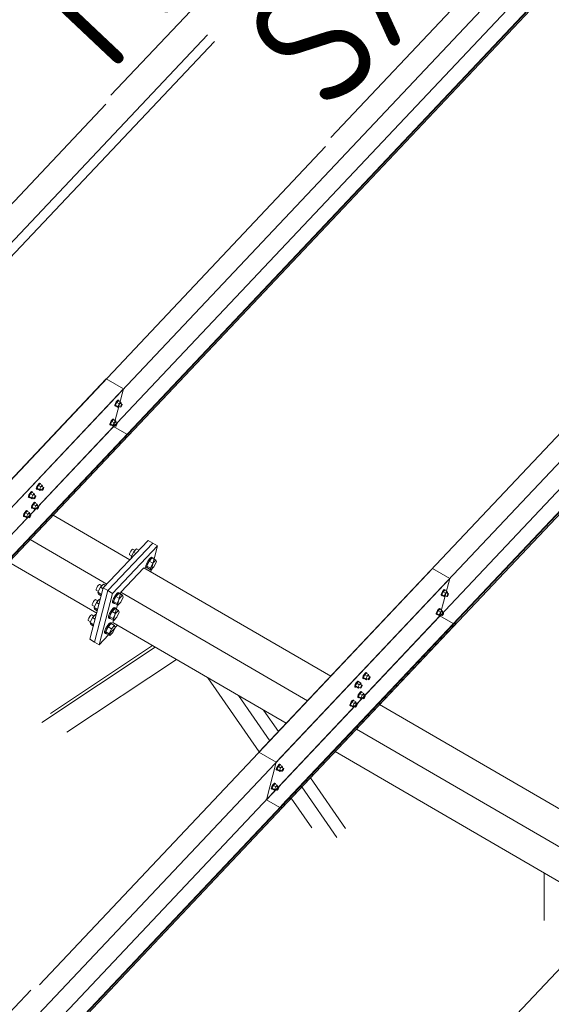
# Model space of a CAD drawing. Header units: millimetres. Extents: x -681 to 506, y -45 to 794.
# Tile 155 of 256: x -126 to -105, y 526 to 565. Entities that reach past the tile are written whole.
import ezdxf

# ---------------------------------------------------------------- set-up
doc = ezdxf.new("R2010")
doc.units = ezdxf.units.MM
doc.header["$LTSCALE"] = 0.6
doc.linetypes.add('XKITLINE00', pattern=[0])
for name, color, linetype, lineweight in [('Bolt', 7, 'Continuous', 0), ('Part', 2, 'Continuous', 0), ('PartMark', 3, 'Continuous', 0)]:
    doc.layers.add(name, color=color, linetype=linetype, lineweight=lineweight)
doc.styles.add('ISOCPEUR', font='ISOCPEUR.TTF')

msp = doc.modelspace()

# ---------------------------------------------------------------- linework, layer by layer
at = {"layer": 'Bolt', "color": 3, "linetype": 'XKITLINE00', "lineweight": 0}
for p, q in [((-122.255, 549.524), (-122.289, 549.464)), ((-122.23, 549.507), (-122.281, 549.402)), ((-122.266, 549.451), (-122.232, 549.511)), ((-122.217, 549.573), (-122.255, 549.524)), ((-122.232, 549.511), (-122.194, 549.56)), ((-122.167, 549.574), (-122.23, 549.507)), ((-122.138, 549.453), (-122.23, 549.507)), ((-122.186, 549.598), (-122.217, 549.573)), ((-122.194, 549.56), (-122.162, 549.584)), ((-122.169, 549.591), (-122.186, 549.598)), ((-122.169, 549.591), (-122.146, 549.578)), ((-122.167, 549.574), (-122.074, 549.52)), ((-122.162, 549.584), (-122.146, 549.578)), ((-122.146, 549.578), (-122.147, 549.562)), ((-122.074, 549.52), (-122.138, 549.453)), ((-122.061, 549.482), (-122.074, 549.52)), ((-122.313, 549.374), (-122.31, 549.409)), ((-122.313, 549.374), (-122.289, 549.36)), ((-122.289, 549.464), (-122.31, 549.409)), ((-122.289, 549.36), (-122.287, 549.396)), ((-122.273, 549.354), (-122.289, 549.36)), ((-122.287, 549.396), (-122.266, 549.451)), ((-122.188, 549.348), (-122.281, 549.402)), ((-122.281, 549.402), (-122.268, 549.364)), ((-122.263, 549.361), (-122.273, 549.354)), ((-122.268, 549.364), (-122.175, 549.31)), ((-122.188, 549.348), (-122.138, 549.453)), ((-122.188, 549.348), (-122.175, 549.31)), ((-122.175, 549.31), (-122.139, 549.348)), ((-122.161, 549.361), (-122.086, 549.317)), ((-122.089, 549.469), (-122.014, 549.426)), ((-122.086, 549.317), (-122.085, 549.335)), ((-122.078, 549.314), (-122.086, 549.317)), ((-122.085, 549.335), (-122.074, 549.363)), ((-122.062, 549.327), (-122.078, 549.314)), ((-122.074, 549.363), (-122.057, 549.393)), ((-122.072, 549.46), (-122.061, 549.482)), ((-122.043, 549.351), (-122.062, 549.327)), ((-122.057, 549.393), (-122.038, 549.417)), ((-122.026, 549.381), (-122.043, 549.351)), ((-122.038, 549.417), (-122.023, 549.429)), ((-122.016, 549.409), (-122.026, 549.381)), ((-122.023, 549.429), (-122.014, 549.426)), ((-122.014, 549.426), (-122.016, 549.409)), ((-122.452, 548.769), (-122.486, 548.709)), ((-122.428, 548.752), (-122.478, 548.646)), ((-122.463, 548.695), (-122.429, 548.755)), ((-122.415, 548.818), (-122.452, 548.769)), ((-122.429, 548.755), (-122.391, 548.804)), ((-122.365, 548.819), (-122.428, 548.752)), ((-122.335, 548.698), (-122.428, 548.752)), ((-122.383, 548.842), (-122.415, 548.818)), ((-122.391, 548.804), (-122.36, 548.829)), ((-122.367, 548.836), (-122.383, 548.842)), ((-122.367, 548.836), (-122.343, 548.822)), ((-122.365, 548.819), (-122.272, 548.765)), ((-122.36, 548.829), (-122.343, 548.822)), ((-122.343, 548.822), (-122.344, 548.807)), ((-122.272, 548.765), (-122.335, 548.698)), ((-122.259, 548.726), (-122.272, 548.765)), ((-122.27, 548.704), (-122.259, 548.726)), ((-122.51, 548.618), (-122.507, 548.654)), ((-122.51, 548.618), (-122.487, 548.605)), ((-122.486, 548.709), (-122.507, 548.654)), ((-122.487, 548.605), (-122.484, 548.64)), ((-122.47, 548.598), (-122.487, 548.605)), ((-122.484, 548.64), (-122.463, 548.695)), ((-122.385, 548.593), (-122.478, 548.646)), ((-122.478, 548.646), (-122.465, 548.608)), ((-122.461, 548.606), (-122.47, 548.598)), ((-122.465, 548.608), (-122.373, 548.554)), ((-122.385, 548.593), (-122.335, 548.698)), ((-122.385, 548.593), (-122.373, 548.554)), ((-122.373, 548.554), (-122.336, 548.593)), ((-122.358, 548.605), (-122.284, 548.562)), ((-122.286, 548.714), (-122.212, 548.671)), ((-122.284, 548.562), (-122.282, 548.58)), ((-122.275, 548.559), (-122.284, 548.562)), ((-122.282, 548.58), (-122.272, 548.607)), ((-122.26, 548.571), (-122.275, 548.559)), ((-122.272, 548.607), (-122.255, 548.637)), ((-122.241, 548.595), (-122.26, 548.571)), ((-122.255, 548.637), (-122.236, 548.662)), ((-122.224, 548.625), (-122.241, 548.595)), ((-122.236, 548.662), (-122.22, 548.674)), ((-122.213, 548.653), (-122.224, 548.625)), ((-122.22, 548.674), (-122.212, 548.671)), ((-122.212, 548.671), (-122.213, 548.653)), ((-125.44, 546.061), (-125.437, 546.097)), ((-125.44, 546.061), (-125.416, 546.048)), ((-125.416, 546.152), (-125.437, 546.097)), ((-125.382, 546.212), (-125.416, 546.152)), ((-125.416, 546.048), (-125.414, 546.083)), ((-125.4, 546.041), (-125.416, 546.048)), ((-125.414, 546.083), (-125.393, 546.138)), ((-125.357, 546.195), (-125.408, 546.09)), ((-125.315, 546.036), (-125.408, 546.09)), ((-125.408, 546.09), (-125.395, 546.051)), ((-125.39, 546.049), (-125.4, 546.041)), ((-125.395, 546.051), (-125.302, 545.997)), ((-125.393, 546.138), (-125.359, 546.198)), ((-125.344, 546.261), (-125.382, 546.212)), ((-125.359, 546.198), (-125.321, 546.247)), ((-125.294, 546.262), (-125.357, 546.195)), ((-125.265, 546.141), (-125.357, 546.195)), ((-125.313, 546.285), (-125.344, 546.261)), ((-125.321, 546.247), (-125.29, 546.272)), ((-125.315, 546.036), (-125.265, 546.141)), ((-125.315, 546.036), (-125.302, 545.997)), ((-125.296, 546.279), (-125.313, 546.285)), ((-125.302, 545.997), (-125.266, 546.036)), ((-125.296, 546.279), (-125.273, 546.265)), ((-125.294, 546.262), (-125.201, 546.208)), ((-125.29, 546.272), (-125.273, 546.265)), ((-125.288, 546.048), (-125.213, 546.005)), ((-125.273, 546.265), (-125.274, 546.25)), ((-125.201, 546.208), (-125.265, 546.141)), ((-125.216, 546.157), (-125.141, 546.114)), ((-125.213, 546.005), (-125.212, 546.023)), ((-125.205, 546.002), (-125.213, 546.005)), ((-125.212, 546.023), (-125.201, 546.05)), ((-125.189, 546.014), (-125.205, 546.002)), ((-125.188, 546.17), (-125.201, 546.208)), ((-125.201, 546.05), (-125.184, 546.08)), ((-125.199, 546.147), (-125.188, 546.17)), ((-125.17, 546.039), (-125.189, 546.014)), ((-125.184, 546.08), (-125.166, 546.105)), ((-125.153, 546.069), (-125.17, 546.039)), ((-125.166, 546.105), (-125.15, 546.117)), ((-125.143, 546.096), (-125.153, 546.069)), ((-125.15, 546.117), (-125.141, 546.114)), ((-125.141, 546.114), (-125.143, 546.096)), ((-125.757, 545.725), (-125.754, 545.761)), ((-125.757, 545.725), (-125.733, 545.712)), ((-125.733, 545.816), (-125.754, 545.761)), ((-125.699, 545.876), (-125.733, 545.816)), ((-125.733, 545.712), (-125.731, 545.747)), ((-125.717, 545.706), (-125.733, 545.712)), ((-125.731, 545.747), (-125.71, 545.803)), ((-125.674, 545.859), (-125.725, 545.754)), ((-125.632, 545.7), (-125.725, 545.754)), ((-125.725, 545.754), (-125.712, 545.715)), ((-125.707, 545.713), (-125.717, 545.706)), ((-125.712, 545.715), (-125.619, 545.662)), ((-125.71, 545.803), (-125.676, 545.863)), ((-125.661, 545.925), (-125.699, 545.876)), ((-125.676, 545.863), (-125.638, 545.911)), ((-125.611, 545.926), (-125.674, 545.859)), ((-125.582, 545.805), (-125.674, 545.859)), ((-125.63, 545.949), (-125.661, 545.925)), ((-125.638, 545.911), (-125.607, 545.936)), ((-125.632, 545.7), (-125.582, 545.805)), ((-125.632, 545.7), (-125.619, 545.662)), ((-125.613, 545.943), (-125.63, 545.949)), ((-125.619, 545.662), (-125.583, 545.7)), ((-125.613, 545.943), (-125.59, 545.929)), ((-125.611, 545.926), (-125.518, 545.872)), ((-125.607, 545.936), (-125.59, 545.929)), ((-125.605, 545.712), (-125.53, 545.669)), ((-125.59, 545.929), (-125.591, 545.914)), ((-125.518, 545.872), (-125.582, 545.805)), ((-125.533, 545.821), (-125.459, 545.778)), ((-125.53, 545.669), (-125.529, 545.687)), ((-125.522, 545.666), (-125.53, 545.669)), ((-125.529, 545.687), (-125.518, 545.715)), ((-125.506, 545.678), (-125.522, 545.666)), ((-125.505, 545.834), (-125.518, 545.872)), ((-125.518, 545.715), (-125.501, 545.745)), ((-125.516, 545.811), (-125.505, 545.834)), ((-125.487, 545.703), (-125.506, 545.678)), ((-125.501, 545.745), (-125.483, 545.769)), ((-125.47, 545.733), (-125.487, 545.703)), ((-125.483, 545.769), (-125.467, 545.781)), ((-125.46, 545.76), (-125.47, 545.733)), ((-125.467, 545.781), (-125.459, 545.778)), ((-125.459, 545.778), (-125.46, 545.76)), ((-125.827, 545.194), (-125.859, 545.169)), ((-125.811, 545.187), (-125.827, 545.194)), ((-125.637, 545.306), (-125.635, 545.341)), ((-125.637, 545.306), (-125.614, 545.292)), ((-125.613, 545.396), (-125.635, 545.341)), ((-125.614, 545.292), (-125.611, 545.328)), ((-125.597, 545.286), (-125.614, 545.292)), ((-125.579, 545.456), (-125.613, 545.396)), ((-125.611, 545.328), (-125.59, 545.383)), ((-125.555, 545.439), (-125.605, 545.334)), ((-125.512, 545.28), (-125.605, 545.334)), ((-125.605, 545.334), (-125.592, 545.296)), ((-125.588, 545.293), (-125.597, 545.286)), ((-125.592, 545.296), (-125.5, 545.242)), ((-125.59, 545.383), (-125.556, 545.443)), ((-125.542, 545.505), (-125.579, 545.456)), ((-125.556, 545.443), (-125.518, 545.492)), ((-125.492, 545.506), (-125.555, 545.439)), ((-125.462, 545.385), (-125.555, 545.439)), ((-125.51, 545.53), (-125.542, 545.505)), ((-125.518, 545.492), (-125.487, 545.516)), ((-125.512, 545.28), (-125.462, 545.385)), ((-125.512, 545.28), (-125.5, 545.242)), ((-125.494, 545.523), (-125.51, 545.53)), ((-125.5, 545.242), (-125.463, 545.28)), ((-125.494, 545.523), (-125.47, 545.51)), ((-125.492, 545.506), (-125.399, 545.452)), ((-125.487, 545.516), (-125.47, 545.51)), ((-125.485, 545.293), (-125.411, 545.25)), ((-125.47, 545.51), (-125.471, 545.495)), ((-125.399, 545.452), (-125.462, 545.385)), ((-125.413, 545.401), (-125.339, 545.358)), ((-125.411, 545.25), (-125.409, 545.267)), ((-125.402, 545.246), (-125.411, 545.25)), ((-125.409, 545.267), (-125.399, 545.295)), ((-125.387, 545.259), (-125.402, 545.246)), ((-125.386, 545.414), (-125.399, 545.452)), ((-125.399, 545.295), (-125.382, 545.325)), ((-125.397, 545.392), (-125.386, 545.414)), ((-125.368, 545.283), (-125.387, 545.259)), ((-125.382, 545.325), (-125.363, 545.349)), ((-125.351, 545.313), (-125.368, 545.283)), ((-125.363, 545.349), (-125.347, 545.361)), ((-125.34, 545.341), (-125.351, 545.313)), ((-125.347, 545.361), (-125.339, 545.358)), ((-125.339, 545.358), (-125.34, 545.341)), ((-125.954, 544.97), (-125.952, 545.005)), ((-125.954, 544.97), (-125.931, 544.956)), ((-125.93, 545.061), (-125.952, 545.005)), ((-125.931, 544.956), (-125.928, 544.992)), ((-125.914, 544.95), (-125.931, 544.956)), ((-125.896, 545.121), (-125.93, 545.061)), ((-125.928, 544.992), (-125.907, 545.047)), ((-125.872, 545.103), (-125.922, 544.998)), ((-125.829, 544.944), (-125.922, 544.998)), ((-125.922, 544.998), (-125.91, 544.96)), ((-125.905, 544.957), (-125.914, 544.95)), ((-125.91, 544.96), (-125.817, 544.906)), ((-125.907, 545.047), (-125.873, 545.107)), ((-125.859, 545.169), (-125.896, 545.121)), ((-125.873, 545.107), (-125.835, 545.156)), ((-125.809, 545.17), (-125.872, 545.103)), ((-125.779, 545.05), (-125.872, 545.103)), ((-125.835, 545.156), (-125.804, 545.18)), ((-125.829, 544.944), (-125.779, 545.05)), ((-125.829, 544.944), (-125.817, 544.906)), ((-125.817, 544.906), (-125.78, 544.944)), ((-125.811, 545.187), (-125.787, 545.174)), ((-125.809, 545.17), (-125.716, 545.117)), ((-125.804, 545.18), (-125.787, 545.174)), ((-125.802, 544.957), (-125.728, 544.914)), ((-125.787, 545.174), (-125.788, 545.159)), ((-125.716, 545.117), (-125.779, 545.05)), ((-125.73, 545.066), (-125.656, 545.022)), ((-125.728, 544.914), (-125.726, 544.931)), ((-125.719, 544.911), (-125.728, 544.914)), ((-125.726, 544.931), (-125.716, 544.959)), ((-125.704, 544.923), (-125.719, 544.911)), ((-125.703, 545.078), (-125.716, 545.117)), ((-125.716, 544.959), (-125.699, 544.989)), ((-125.714, 545.056), (-125.703, 545.078)), ((-125.685, 544.947), (-125.704, 544.923)), ((-125.699, 544.989), (-125.68, 545.013)), ((-125.668, 544.977), (-125.685, 544.947)), ((-125.68, 545.013), (-125.664, 545.026)), ((-125.657, 545.005), (-125.668, 544.977)), ((-125.664, 545.026), (-125.656, 545.022)), ((-125.656, 545.022), (-125.657, 545.005)), ((-121.632, 543.628), (-121.67, 543.579)), ((-121.601, 543.652), (-121.632, 543.628)), ((-121.584, 543.646), (-121.601, 543.652)), ((-121.584, 543.646), (-121.503, 543.599)), ((-121.44, 543.666), (-121.56, 543.54)), ((-121.44, 543.666), (-121.349, 543.614)), ((-121.725, 543.464), (-121.728, 543.428)), ((-121.728, 543.428), (-121.638, 543.376)), ((-121.704, 543.519), (-121.725, 543.464)), ((-121.67, 543.579), (-121.704, 543.519)), ((-121.655, 543.34), (-121.56, 543.54)), ((-121.643, 543.303), (-121.655, 543.34)), ((-121.655, 543.34), (-121.625, 543.322)), ((-121.56, 543.54), (-121.469, 543.487)), ((-120.906, 543.293), (-120.976, 543.204)), ((-120.938, 543.182), (-120.869, 543.272)), ((-120.817, 543.305), (-120.937, 543.178)), ((-120.849, 543.338), (-120.906, 543.293)), ((-120.869, 543.272), (-120.812, 543.317)), ((-120.818, 543.327), (-120.849, 543.338)), ((-120.818, 543.327), (-120.781, 543.305)), ((-120.817, 543.305), (-120.678, 543.224)), ((-120.812, 543.317), (-120.781, 543.305)), ((-120.781, 543.305), (-120.783, 543.285)), ((-121.077, 542.993), (-121.081, 542.928)), ((-121.081, 542.928), (-121.044, 542.906)), ((-121.038, 543.094), (-121.077, 542.993)), ((-121.044, 542.906), (-121.04, 542.971)), ((-121.014, 542.895), (-121.044, 542.906)), ((-121.04, 542.971), (-121.001, 543.072)), ((-120.976, 543.204), (-121.038, 543.094)), ((-120.937, 543.178), (-121.033, 542.979)), ((-121.033, 542.979), (-121.008, 542.906)), ((-121.033, 542.979), (-120.893, 542.898)), ((-121.003, 542.903), (-121.014, 542.895)), ((-121.008, 542.906), (-120.869, 542.825)), ((-121.001, 543.072), (-120.938, 543.182)), ((-120.937, 543.178), (-120.798, 543.097)), ((-120.893, 542.898), (-120.798, 543.097)), ((-120.869, 542.825), (-120.893, 542.898)), ((-120.749, 542.952), (-120.869, 542.825)), ((-120.798, 543.097), (-120.678, 543.224)), ((-120.654, 543.152), (-120.749, 542.952)), ((-120.678, 543.224), (-120.654, 543.152)), ((-123.051, 542.06), (-123.054, 542.024)), ((-123.03, 542.115), (-123.051, 542.06)), ((-122.996, 542.175), (-123.03, 542.115)), ((-122.958, 542.223), (-122.996, 542.175)), ((-122.885, 542.135), (-122.981, 541.936)), ((-122.927, 542.248), (-122.958, 542.223)), ((-122.91, 542.242), (-122.927, 542.248)), ((-122.91, 542.242), (-122.829, 542.195)), ((-122.765, 542.262), (-122.885, 542.135)), ((-122.885, 542.135), (-122.779, 542.073)), ((-122.765, 542.262), (-122.675, 542.21)), ((-123.054, 542.024), (-122.964, 541.972)), ((-122.923, 541.658), (-123.043, 541.531)), ((-122.981, 541.936), (-122.956, 541.863)), ((-122.981, 541.936), (-122.837, 541.852)), ((-122.956, 541.863), (-122.85, 541.801)), ((-122.923, 541.658), (-122.892, 541.639)), ((-122.364, 541.69), (-122.402, 541.589)), ((-122.365, 541.567), (-122.327, 541.668)), ((-122.301, 541.8), (-122.364, 541.69)), ((-122.263, 541.774), (-122.358, 541.574)), ((-122.327, 541.668), (-122.264, 541.778)), ((-122.232, 541.889), (-122.301, 541.8)), ((-122.264, 541.778), (-122.195, 541.868)), ((-122.143, 541.901), (-122.263, 541.774)), ((-122.263, 541.774), (-122.123, 541.693)), ((-122.175, 541.934), (-122.232, 541.889)), ((-122.219, 541.493), (-122.123, 541.693)), ((-122.195, 541.868), (-122.137, 541.912)), ((-122.144, 541.922), (-122.175, 541.934)), ((-122.144, 541.922), (-122.107, 541.901)), ((-122.143, 541.901), (-122.004, 541.82)), ((-122.137, 541.912), (-122.107, 541.901)), ((-122.123, 541.693), (-122.004, 541.82)), ((-122.107, 541.901), (-122.108, 541.881)), ((-121.979, 541.747), (-122.075, 541.548)), ((-122.004, 541.82), (-121.979, 541.747)), ((-109.304, 541.822), (-109.302, 541.858)), ((-109.304, 541.822), (-109.281, 541.809)), ((-109.281, 541.913), (-109.302, 541.858)), ((-109.247, 541.973), (-109.281, 541.913)), ((-109.281, 541.809), (-109.279, 541.844)), ((-109.265, 541.802), (-109.281, 541.809)), ((-109.279, 541.844), (-109.258, 541.9)), ((-109.222, 541.956), (-109.273, 541.851)), ((-109.18, 541.797), (-109.273, 541.851)), ((-109.273, 541.851), (-109.26, 541.812)), ((-109.255, 541.81), (-109.265, 541.802)), ((-109.26, 541.812), (-109.167, 541.758)), ((-109.258, 541.9), (-109.224, 541.96)), ((-109.209, 542.022), (-109.247, 541.973)), ((-109.224, 541.96), (-109.186, 542.008)), ((-109.159, 542.023), (-109.222, 541.956)), ((-109.129, 541.902), (-109.222, 541.956)), ((-109.178, 542.046), (-109.209, 542.022)), ((-109.186, 542.008), (-109.154, 542.033)), ((-109.18, 541.797), (-109.129, 541.902)), ((-109.18, 541.797), (-109.167, 541.758)), ((-109.161, 542.04), (-109.178, 542.046)), ((-109.167, 541.758), (-109.131, 541.797)), ((-109.161, 542.04), (-109.138, 542.026)), ((-109.159, 542.023), (-109.066, 541.969)), ((-109.154, 542.033), (-109.138, 542.026)), ((-109.152, 541.809), (-109.078, 541.766)), ((-109.138, 542.026), (-109.139, 542.011)), ((-109.066, 541.969), (-109.129, 541.902)), ((-109.081, 541.918), (-109.006, 541.875)), ((-109.078, 541.766), (-109.077, 541.784)), ((-109.07, 541.763), (-109.078, 541.766)), ((-109.077, 541.784), (-109.066, 541.812)), ((-109.054, 541.775), (-109.07, 541.763)), ((-109.053, 541.931), (-109.066, 541.969)), ((-109.066, 541.812), (-109.049, 541.842)), ((-109.064, 541.908), (-109.053, 541.931)), ((-109.035, 541.8), (-109.054, 541.775)), ((-109.049, 541.842), (-109.03, 541.866)), ((-109.018, 541.83), (-109.035, 541.8)), ((-109.03, 541.866), (-109.015, 541.878)), ((-109.008, 541.857), (-109.018, 541.83)), ((-109.015, 541.878), (-109.006, 541.875)), ((-109.006, 541.875), (-109.008, 541.857)), ((-123.209, 541.455), (-123.212, 541.42)), ((-123.212, 541.42), (-123.122, 541.367)), ((-123.188, 541.51), (-123.209, 541.455)), ((-123.154, 541.57), (-123.188, 541.51)), ((-123.116, 541.619), (-123.154, 541.57)), ((-123.043, 541.531), (-123.139, 541.331)), ((-123.139, 541.331), (-123.114, 541.259)), ((-123.139, 541.331), (-122.995, 541.248)), ((-123.085, 541.644), (-123.116, 541.619)), ((-123.068, 541.637), (-123.085, 541.644)), ((-123.068, 541.637), (-122.987, 541.59)), ((-123.043, 541.531), (-122.937, 541.469)), ((-122.39, 541.285), (-122.459, 541.195)), ((-122.422, 541.174), (-122.353, 541.263)), ((-122.301, 541.296), (-122.421, 541.169)), ((-122.402, 541.589), (-122.407, 541.523)), ((-122.407, 541.523), (-122.37, 541.502)), ((-122.333, 541.33), (-122.39, 541.285)), ((-122.37, 541.502), (-122.365, 541.567)), ((-122.339, 541.49), (-122.37, 541.502)), ((-122.358, 541.574), (-122.334, 541.502)), ((-122.358, 541.574), (-122.219, 541.493)), ((-122.353, 541.263), (-122.295, 541.308)), ((-122.329, 541.499), (-122.339, 541.49)), ((-122.334, 541.502), (-122.195, 541.421)), ((-122.302, 541.318), (-122.333, 541.33)), ((-122.302, 541.318), (-122.265, 541.296)), ((-122.301, 541.296), (-122.162, 541.215)), ((-122.295, 541.308), (-122.265, 541.296)), ((-122.265, 541.296), (-122.266, 541.276)), ((-122.195, 541.421), (-122.219, 541.493)), ((-122.075, 541.548), (-122.195, 541.421)), ((-109.407, 541.266), (-109.444, 541.217)), ((-109.357, 541.267), (-109.42, 541.2)), ((-109.375, 541.291), (-109.407, 541.266)), ((-109.383, 541.253), (-109.352, 541.277)), ((-109.358, 541.284), (-109.375, 541.291)), ((-109.358, 541.284), (-109.335, 541.271)), ((-109.357, 541.267), (-109.264, 541.213)), ((-109.352, 541.277), (-109.335, 541.271)), ((-109.335, 541.271), (-109.336, 541.256)), ((-123.346, 540.906), (-123.367, 540.851)), ((-123.312, 540.966), (-123.346, 540.906)), ((-123.274, 541.015), (-123.312, 540.966)), ((-123.201, 540.926), (-123.297, 540.727)), ((-123.243, 541.039), (-123.274, 541.015)), ((-123.226, 541.033), (-123.243, 541.039)), ((-123.226, 541.033), (-123.145, 540.986)), ((-123.081, 541.053), (-123.201, 540.926)), ((-123.201, 540.926), (-123.095, 540.865)), ((-123.114, 541.259), (-123.008, 541.197)), ((-123.081, 541.053), (-123.05, 541.035)), ((-122.56, 540.984), (-122.565, 540.919)), ((-122.565, 540.919), (-122.528, 540.897)), ((-122.522, 541.085), (-122.56, 540.984)), ((-122.528, 540.897), (-122.523, 540.963)), ((-122.497, 540.886), (-122.528, 540.897)), ((-122.523, 540.963), (-122.485, 541.064)), ((-122.459, 541.195), (-122.522, 541.085)), ((-122.421, 541.169), (-122.516, 540.97)), ((-122.516, 540.97), (-122.492, 540.897)), ((-122.516, 540.97), (-122.377, 540.889)), ((-122.487, 540.894), (-122.497, 540.886)), ((-122.492, 540.897), (-122.353, 540.817)), ((-122.485, 541.064), (-122.422, 541.174)), ((-122.421, 541.169), (-122.281, 541.089)), ((-122.377, 540.889), (-122.281, 541.089)), ((-122.353, 540.817), (-122.377, 540.889)), ((-122.233, 540.943), (-122.353, 540.817)), ((-122.281, 541.089), (-122.162, 541.215)), ((-122.137, 541.143), (-122.233, 540.943)), ((-122.162, 541.215), (-122.137, 541.143)), ((-109.502, 541.067), (-109.499, 541.102)), ((-109.502, 541.067), (-109.479, 541.053)), ((-109.478, 541.157), (-109.499, 541.102)), ((-109.479, 541.053), (-109.476, 541.089)), ((-109.462, 541.047), (-109.479, 541.053)), ((-109.444, 541.217), (-109.478, 541.157)), ((-109.476, 541.089), (-109.455, 541.144)), ((-109.42, 541.2), (-109.47, 541.095)), ((-109.377, 541.041), (-109.47, 541.095)), ((-109.47, 541.095), (-109.457, 541.057)), ((-109.453, 541.054), (-109.462, 541.047)), ((-109.457, 541.057), (-109.364, 541.003)), ((-109.455, 541.144), (-109.421, 541.204)), ((-109.421, 541.204), (-109.383, 541.253)), ((-109.327, 541.146), (-109.42, 541.2)), ((-109.377, 541.041), (-109.327, 541.146)), ((-109.377, 541.041), (-109.364, 541.003)), ((-109.364, 541.003), (-109.328, 541.041)), ((-109.35, 541.054), (-109.276, 541.011)), ((-109.264, 541.213), (-109.327, 541.146)), ((-109.278, 541.163), (-109.204, 541.119)), ((-109.276, 541.011), (-109.274, 541.028)), ((-109.267, 541.007), (-109.276, 541.011)), ((-109.274, 541.028), (-109.264, 541.056)), ((-109.252, 541.02), (-109.267, 541.007)), ((-109.251, 541.175), (-109.264, 541.213)), ((-109.264, 541.056), (-109.247, 541.086)), ((-109.262, 541.153), (-109.251, 541.175)), ((-109.233, 541.044), (-109.252, 541.02)), ((-109.247, 541.086), (-109.228, 541.11)), ((-109.216, 541.074), (-109.233, 541.044)), ((-109.228, 541.11), (-109.212, 541.123)), ((-109.205, 541.102), (-109.216, 541.074)), ((-109.212, 541.123), (-109.204, 541.119)), ((-109.204, 541.119), (-109.205, 541.102)), ((-123.367, 540.851), (-123.37, 540.815)), ((-123.37, 540.815), (-123.279, 540.763)), ((-123.297, 540.727), (-123.272, 540.654)), ((-123.297, 540.727), (-123.153, 540.643)), ((-123.272, 540.654), (-123.166, 540.593)), ((-122.68, 540.481), (-122.718, 540.38)), ((-122.617, 540.591), (-122.68, 540.481)), ((-122.579, 540.565), (-122.674, 540.366)), ((-122.643, 540.459), (-122.58, 540.569)), ((-122.548, 540.68), (-122.617, 540.591)), ((-122.58, 540.569), (-122.511, 540.659)), ((-122.459, 540.692), (-122.579, 540.565)), ((-122.579, 540.565), (-122.439, 540.484)), ((-122.491, 540.725), (-122.548, 540.68)), ((-122.535, 540.285), (-122.439, 540.484)), ((-122.511, 540.659), (-122.453, 540.704)), ((-122.46, 540.713), (-122.491, 540.725)), ((-122.46, 540.713), (-122.423, 540.692)), ((-122.459, 540.692), (-122.32, 540.611)), ((-122.453, 540.704), (-122.423, 540.692)), ((-122.439, 540.484), (-122.32, 540.611)), ((-122.423, 540.692), (-122.424, 540.672)), ((-122.295, 540.538), (-122.391, 540.339)), ((-122.32, 540.611), (-122.295, 540.538)), ((-122.718, 540.38), (-122.723, 540.315)), ((-122.723, 540.315), (-122.686, 540.293)), ((-122.686, 540.293), (-122.681, 540.358)), ((-122.655, 540.281), (-122.686, 540.293)), ((-122.681, 540.358), (-122.643, 540.459)), ((-122.674, 540.366), (-122.65, 540.293)), ((-122.674, 540.366), (-122.535, 540.285)), ((-122.645, 540.29), (-122.655, 540.281)), ((-122.65, 540.293), (-122.511, 540.212)), ((-122.511, 540.212), (-122.535, 540.285)), ((-122.391, 540.339), (-122.511, 540.212)), ((-112.432, 538.51), (-112.429, 538.545)), ((-112.408, 538.601), (-112.429, 538.545)), ((-112.374, 538.661), (-112.408, 538.601)), ((-112.408, 538.496), (-112.406, 538.532)), ((-112.406, 538.532), (-112.385, 538.587)), ((-112.349, 538.644), (-112.4, 538.538)), ((-112.307, 538.484), (-112.4, 538.538)), ((-112.4, 538.538), (-112.387, 538.5)), ((-112.385, 538.587), (-112.351, 538.647)), ((-112.336, 538.709), (-112.374, 538.661)), ((-112.351, 538.647), (-112.313, 538.696)), ((-112.286, 538.71), (-112.349, 538.644)), ((-112.256, 538.59), (-112.349, 538.644)), ((-112.305, 538.734), (-112.336, 538.709)), ((-112.313, 538.696), (-112.281, 538.72)), ((-112.307, 538.484), (-112.256, 538.59)), ((-112.288, 538.727), (-112.305, 538.734)), ((-112.288, 538.727), (-112.265, 538.714)), ((-112.286, 538.71), (-112.193, 538.657)), ((-112.281, 538.72), (-112.265, 538.714)), ((-112.265, 538.714), (-112.266, 538.699)), ((-112.193, 538.657), (-112.256, 538.59)), ((-112.208, 538.606), (-112.133, 538.563)), ((-112.18, 538.618), (-112.193, 538.657)), ((-112.193, 538.499), (-112.176, 538.529)), ((-112.191, 538.596), (-112.18, 538.618)), ((-112.176, 538.529), (-112.157, 538.553)), ((-112.145, 538.517), (-112.162, 538.487)), ((-112.157, 538.553), (-112.142, 538.566)), ((-112.135, 538.545), (-112.145, 538.517)), ((-112.142, 538.566), (-112.133, 538.563)), ((-112.133, 538.563), (-112.135, 538.545)), ((-112.749, 538.174), (-112.746, 538.21)), ((-112.749, 538.174), (-112.725, 538.161)), ((-112.725, 538.265), (-112.746, 538.21)), ((-112.691, 538.325), (-112.725, 538.265)), ((-112.725, 538.161), (-112.723, 538.196)), ((-112.709, 538.154), (-112.725, 538.161)), ((-112.723, 538.196), (-112.702, 538.251)), ((-112.666, 538.308), (-112.717, 538.202)), ((-112.624, 538.148), (-112.717, 538.202)), ((-112.717, 538.202), (-112.704, 538.164)), ((-112.699, 538.161), (-112.709, 538.154)), ((-112.704, 538.164), (-112.611, 538.11)), ((-112.702, 538.251), (-112.668, 538.311)), ((-112.653, 538.374), (-112.691, 538.325)), ((-112.668, 538.311), (-112.63, 538.36)), ((-112.603, 538.375), (-112.666, 538.308)), ((-112.574, 538.254), (-112.666, 538.308)), ((-112.622, 538.398), (-112.653, 538.374)), ((-112.63, 538.36), (-112.598, 538.385)), ((-112.624, 538.148), (-112.574, 538.254)), ((-112.624, 538.148), (-112.611, 538.11)), ((-112.605, 538.392), (-112.622, 538.398)), ((-112.611, 538.11), (-112.575, 538.149)), ((-112.605, 538.392), (-112.582, 538.378)), ((-112.603, 538.375), (-112.51, 538.321)), ((-112.598, 538.385), (-112.582, 538.378)), ((-112.597, 538.161), (-112.522, 538.118)), ((-112.582, 538.378), (-112.583, 538.363)), ((-112.51, 538.321), (-112.574, 538.254)), ((-112.525, 538.27), (-112.45, 538.227)), ((-112.522, 538.118), (-112.521, 538.136)), ((-112.521, 538.136), (-112.51, 538.163)), ((-112.498, 538.127), (-112.514, 538.115)), ((-112.497, 538.282), (-112.51, 538.321)), ((-112.51, 538.163), (-112.493, 538.193)), ((-112.508, 538.26), (-112.497, 538.282)), ((-112.479, 538.151), (-112.498, 538.127)), ((-112.493, 538.193), (-112.474, 538.218)), ((-112.462, 538.181), (-112.479, 538.151)), ((-112.474, 538.218), (-112.459, 538.23)), ((-112.452, 538.209), (-112.462, 538.181)), ((-112.459, 538.23), (-112.45, 538.227)), ((-112.45, 538.227), (-112.452, 538.209)), ((-112.432, 538.51), (-112.408, 538.496)), ((-112.392, 538.49), (-112.408, 538.496)), ((-112.382, 538.497), (-112.392, 538.49)), ((-112.387, 538.5), (-112.294, 538.446)), ((-112.307, 538.484), (-112.294, 538.446)), ((-112.294, 538.446), (-112.258, 538.484)), ((-112.28, 538.497), (-112.205, 538.454)), ((-112.205, 538.454), (-112.204, 538.472)), ((-112.197, 538.451), (-112.205, 538.454)), ((-112.204, 538.472), (-112.193, 538.499)), ((-112.181, 538.463), (-112.197, 538.451)), ((-112.162, 538.487), (-112.181, 538.463)), ((-112.629, 537.754), (-112.626, 537.79)), ((-112.629, 537.754), (-112.606, 537.741)), ((-112.605, 537.845), (-112.626, 537.79)), ((-112.606, 537.741), (-112.603, 537.776)), ((-112.589, 537.735), (-112.606, 537.741)), ((-112.571, 537.905), (-112.605, 537.845)), ((-112.603, 537.776), (-112.582, 537.832)), ((-112.547, 537.888), (-112.597, 537.783)), ((-112.504, 537.729), (-112.597, 537.783)), ((-112.597, 537.783), (-112.584, 537.744)), ((-112.58, 537.742), (-112.589, 537.735)), ((-112.584, 537.744), (-112.492, 537.69)), ((-112.582, 537.832), (-112.548, 537.892)), ((-112.534, 537.954), (-112.571, 537.905)), ((-112.548, 537.892), (-112.51, 537.94)), ((-112.484, 537.955), (-112.547, 537.888)), ((-112.454, 537.834), (-112.547, 537.888)), ((-112.502, 537.978), (-112.534, 537.954)), ((-112.514, 538.115), (-112.522, 538.118)), ((-112.51, 537.94), (-112.479, 537.965)), ((-112.504, 537.729), (-112.454, 537.834)), ((-112.486, 537.972), (-112.502, 537.978)), ((-112.486, 537.972), (-112.462, 537.958)), ((-112.484, 537.955), (-112.391, 537.901)), ((-112.479, 537.965), (-112.462, 537.958)), ((-112.477, 537.741), (-112.403, 537.698)), ((-112.462, 537.958), (-112.463, 537.943)), ((-112.391, 537.901), (-112.454, 537.834)), ((-112.405, 537.85), (-112.331, 537.807)), ((-112.401, 537.716), (-112.391, 537.744)), ((-112.378, 537.863), (-112.391, 537.901)), ((-112.391, 537.744), (-112.374, 537.774)), ((-112.389, 537.84), (-112.378, 537.863)), ((-112.36, 537.732), (-112.379, 537.707)), ((-112.374, 537.774), (-112.355, 537.798)), ((-112.343, 537.762), (-112.36, 537.732)), ((-112.355, 537.798), (-112.339, 537.81)), ((-112.332, 537.789), (-112.343, 537.762)), ((-112.339, 537.81), (-112.331, 537.807)), ((-112.331, 537.807), (-112.332, 537.789)), ((-112.946, 537.419), (-112.943, 537.454)), ((-112.946, 537.419), (-112.923, 537.405)), ((-112.922, 537.509), (-112.943, 537.454)), ((-112.923, 537.405), (-112.92, 537.441)), ((-112.906, 537.399), (-112.923, 537.405)), ((-112.888, 537.569), (-112.922, 537.509)), ((-112.92, 537.441), (-112.899, 537.496)), ((-112.864, 537.552), (-112.914, 537.447)), ((-112.821, 537.393), (-112.914, 537.447)), ((-112.914, 537.447), (-112.901, 537.409)), ((-112.897, 537.406), (-112.906, 537.399)), ((-112.901, 537.409), (-112.809, 537.355)), ((-112.899, 537.496), (-112.865, 537.556)), ((-112.851, 537.618), (-112.888, 537.569)), ((-112.865, 537.556), (-112.827, 537.605)), ((-112.801, 537.619), (-112.864, 537.552)), ((-112.771, 537.498), (-112.864, 537.552)), ((-112.819, 537.643), (-112.851, 537.618)), ((-112.827, 537.605), (-112.796, 537.629)), ((-112.821, 537.393), (-112.771, 537.498)), ((-112.821, 537.393), (-112.809, 537.355)), ((-112.803, 537.636), (-112.819, 537.643)), ((-112.809, 537.355), (-112.772, 537.393)), ((-112.803, 537.636), (-112.779, 537.623)), ((-112.801, 537.619), (-112.708, 537.565)), ((-112.796, 537.629), (-112.779, 537.623)), ((-112.794, 537.406), (-112.72, 537.362)), ((-112.779, 537.623), (-112.78, 537.607)), ((-112.708, 537.565), (-112.771, 537.498)), ((-112.722, 537.514), (-112.648, 537.471)), ((-112.72, 537.362), (-112.718, 537.38)), ((-112.711, 537.359), (-112.72, 537.362)), ((-112.718, 537.38), (-112.708, 537.408)), ((-112.696, 537.371), (-112.711, 537.359)), ((-112.695, 537.527), (-112.708, 537.565)), ((-112.708, 537.408), (-112.691, 537.438)), ((-112.706, 537.505), (-112.695, 537.527)), ((-112.677, 537.396), (-112.696, 537.371)), ((-112.691, 537.438), (-112.672, 537.462)), ((-112.66, 537.426), (-112.677, 537.396)), ((-112.672, 537.462), (-112.656, 537.474)), ((-112.649, 537.453), (-112.66, 537.426)), ((-112.656, 537.474), (-112.648, 537.471)), ((-112.648, 537.471), (-112.649, 537.453)), ((-112.504, 537.729), (-112.492, 537.69)), ((-112.492, 537.69), (-112.455, 537.729)), ((-112.403, 537.698), (-112.401, 537.716)), ((-112.394, 537.695), (-112.403, 537.698)), ((-112.379, 537.707), (-112.394, 537.695)), ((-115.818, 535.012), (-115.852, 534.952)), ((-115.793, 534.995), (-115.844, 534.89)), ((-115.829, 534.939), (-115.795, 534.999)), ((-115.78, 535.061), (-115.818, 535.012)), ((-115.795, 534.999), (-115.757, 535.048)), ((-115.73, 535.062), (-115.793, 534.995)), ((-115.701, 534.941), (-115.793, 534.995)), ((-115.749, 535.086), (-115.78, 535.061)), ((-115.757, 535.048), (-115.726, 535.072)), ((-115.732, 535.079), (-115.749, 535.086)), ((-115.732, 535.079), (-115.709, 535.066)), ((-115.73, 535.062), (-115.637, 535.008)), ((-115.726, 535.072), (-115.709, 535.066)), ((-115.709, 535.066), (-115.71, 535.05)), ((-115.637, 535.008), (-115.701, 534.941)), ((-115.624, 534.97), (-115.637, 535.008)), ((-115.876, 534.862), (-115.873, 534.897)), ((-115.876, 534.862), (-115.852, 534.848)), ((-115.852, 534.952), (-115.873, 534.897)), ((-115.852, 534.848), (-115.85, 534.884)), ((-115.836, 534.842), (-115.852, 534.848)), ((-115.85, 534.884), (-115.829, 534.939)), ((-115.751, 534.836), (-115.844, 534.89)), ((-115.844, 534.89), (-115.831, 534.852)), ((-115.826, 534.849), (-115.836, 534.842)), ((-115.831, 534.852), (-115.738, 534.798)), ((-115.751, 534.836), (-115.701, 534.941)), ((-115.751, 534.836), (-115.738, 534.798)), ((-115.738, 534.798), (-115.702, 534.836)), ((-115.724, 534.849), (-115.649, 534.805)), ((-115.652, 534.957), (-115.578, 534.914)), ((-115.649, 534.805), (-115.648, 534.823)), ((-115.641, 534.802), (-115.649, 534.805)), ((-115.648, 534.823), (-115.637, 534.851)), ((-115.625, 534.815), (-115.641, 534.802)), ((-115.637, 534.851), (-115.62, 534.881)), ((-115.635, 534.948), (-115.624, 534.97)), ((-115.606, 534.839), (-115.625, 534.815)), ((-115.62, 534.881), (-115.602, 534.905)), ((-115.589, 534.869), (-115.606, 534.839)), ((-115.602, 534.905), (-115.586, 534.917)), ((-115.579, 534.897), (-115.589, 534.869)), ((-115.586, 534.917), (-115.578, 534.914)), ((-115.578, 534.914), (-115.579, 534.897)), ((-116.015, 534.257), (-116.049, 534.197)), ((-115.991, 534.24), (-116.041, 534.134)), ((-116.026, 534.183), (-115.992, 534.243)), ((-115.978, 534.306), (-116.015, 534.257)), ((-115.992, 534.243), (-115.954, 534.292)), ((-115.928, 534.307), (-115.991, 534.24)), ((-115.898, 534.186), (-115.991, 534.24)), ((-115.946, 534.33), (-115.978, 534.306)), ((-115.954, 534.292), (-115.923, 534.317)), ((-115.93, 534.324), (-115.946, 534.33)), ((-115.93, 534.324), (-115.906, 534.31)), ((-115.928, 534.307), (-115.835, 534.253)), ((-115.923, 534.317), (-115.906, 534.31)), ((-115.906, 534.31), (-115.907, 534.295)), ((-115.835, 534.253), (-115.898, 534.186)), ((-115.849, 534.202), (-115.775, 534.159)), ((-115.822, 534.214), (-115.835, 534.253)), ((-115.833, 534.192), (-115.822, 534.214)), ((-116.073, 534.106), (-116.071, 534.142)), ((-116.073, 534.106), (-116.05, 534.093)), ((-116.049, 534.197), (-116.071, 534.142)), ((-116.05, 534.093), (-116.047, 534.128)), ((-116.033, 534.086), (-116.05, 534.093)), ((-116.047, 534.128), (-116.026, 534.183)), ((-115.948, 534.081), (-116.041, 534.134)), ((-116.041, 534.134), (-116.029, 534.096)), ((-116.024, 534.094), (-116.033, 534.086)), ((-116.029, 534.096), (-115.936, 534.042)), ((-115.948, 534.081), (-115.898, 534.186)), ((-115.948, 534.081), (-115.936, 534.042)), ((-115.936, 534.042), (-115.899, 534.081)), ((-115.921, 534.093), (-115.847, 534.05)), ((-115.847, 534.05), (-115.845, 534.068)), ((-115.838, 534.047), (-115.847, 534.05)), ((-115.845, 534.068), (-115.835, 534.095)), ((-115.823, 534.059), (-115.838, 534.047)), ((-115.835, 534.095), (-115.818, 534.125)), ((-115.804, 534.083), (-115.823, 534.059)), ((-115.818, 534.125), (-115.799, 534.15)), ((-115.787, 534.113), (-115.804, 534.083)), ((-115.799, 534.15), (-115.783, 534.162)), ((-115.776, 534.141), (-115.787, 534.113)), ((-115.783, 534.162), (-115.775, 534.159)), ((-115.775, 534.159), (-115.776, 534.141))]:
    msp.add_line(p, q, dxfattribs=at)
at = {"layer": 'Part', "color": 2, "linetype": 'XKITLINE00', "lineweight": 0}
for p, q in [((-128.886, 542.716), (-89.69, 584.236)), ((-90.081, 582.74), (-129.277, 541.22)), ((-89.479, 582.504), (-128.675, 540.984)), ((-89.461, 582.493), (-128.657, 540.973)), ((-128.686, 540.86), (-89.49, 582.38)), ((-115.878, 535.165), (-76.682, 576.685)), ((-77.073, 575.189), (-116.269, 533.669)), ((-115.678, 533.309), (-76.482, 574.829)), ((-76.471, 574.953), (-115.667, 533.433)), ((-76.453, 574.942), (-115.649, 533.422)), ((-118.616, 564.157), (-132.469, 549.483)), ((-132.136, 549.29), (-118.343, 563.9)), ((-122.665, 561.391), (-133.398, 550.023)), ((-113.907, 559.711), (-129.574, 543.115)), ((-100.899, 552.16), (-116.566, 535.564)), ((-122.657, 550.443), (-138.324, 533.847)), ((-122.657, 550.443), (-121.969, 550.043)), ((-161.165, 508.524), (-121.969, 550.043)), ((-121.969, 550.043), (-122.36, 548.547)), ((-122.36, 548.547), (-161.556, 507.028)), ((-121.827, 548.238), (-122.36, 548.547)), ((-160.966, 506.667), (-121.769, 548.187)), ((-121.758, 548.311), (-160.955, 506.791)), ((-121.74, 548.3), (-160.936, 506.781)), ((-121.769, 548.187), (-121.74, 548.3)), ((-121.74, 548.3), (-121.758, 548.311)), ((-124.767, 545.012), (-121.707, 543.236)), ((-125.689, 544.035), (-122.629, 542.259)), ((-120.982, 544.003), (-122.769, 542.11)), ((-120.797, 543.895), (-122.583, 542.002)), ((-120.796, 543.895), (-122.583, 542.002)), ((-120.611, 543.787), (-122.398, 541.894)), ((-120.982, 544.003), (-120.796, 543.895)), ((-120.611, 543.787), (-120.88, 542.756)), ((-120.797, 543.895), (-120.611, 543.787)), ((-126.538, 543.136), (-123.033, 541.101)), ((-109.649, 542.891), (-125.316, 526.295)), ((-122.074, 541.937), (-121.152, 542.913)), ((-121.152, 542.913), (-113.707, 538.592)), ((-109.649, 542.891), (-108.961, 542.492)), ((-148.157, 500.972), (-108.961, 542.492)), ((-108.961, 542.492), (-109.352, 540.996)), ((-123.304, 540.063), (-122.769, 542.11)), ((-122.769, 542.11), (-122.583, 542.002)), ((-123.118, 539.955), (-122.583, 542.002)), ((-122.583, 542.002), (-123.118, 539.955)), ((-122.398, 541.894), (-122.933, 539.848)), ((-122.583, 542.002), (-122.398, 541.894)), ((-122.39, 540.728), (-122.074, 541.937)), ((-122.074, 541.937), (-114.63, 537.615)), ((-109.352, 540.996), (-148.548, 499.476)), ((-108.819, 540.687), (-109.352, 540.996)), ((-147.958, 499.116), (-108.761, 540.636)), ((-108.75, 540.76), (-147.947, 499.24)), ((-108.732, 540.749), (-147.928, 499.229)), ((-122.933, 539.848), (-122.204, 540.62)), ((-122.39, 540.728), (-115.479, 536.716)), ((-108.761, 540.636), (-108.732, 540.749)), ((-108.732, 540.749), (-108.75, 540.76)), ((-125.22, 536.744), (-120.703, 539.748)), ((-124.874, 537.11), (-120.812, 539.812)), ((-123.304, 540.063), (-123.118, 539.955)), ((-123.118, 539.955), (-122.933, 539.848)), ((-124.223, 536.355), (-119.858, 539.258)), ((-116.556, 535.575), (-118.599, 538.527)), ((-116.136, 536.02), (-117.382, 537.821)), ((-111.759, 537.461), (-100.699, 531.041)), ((-115.79, 536.386), (-116.38, 537.239)), ((-112.681, 536.484), (-101.621, 530.064)), ((-116.566, 535.564), (-115.878, 535.165)), ((-113.53, 535.584), (-102.471, 529.164)), ((-115.878, 535.165), (-116.269, 533.669)), ((-96.641, 535.34), (-112.308, 518.744)), ((-113.118, 532.525), (-114.514, 534.542)), ((-113.464, 532.159), (-114.86, 534.176)), ((-116.269, 533.669), (-115.736, 533.36)), ((-115.649, 533.422), (-115.678, 533.309)), ((-115.667, 533.433), (-115.649, 533.422)), ((-114.461, 532.548), (-115.28, 533.731)), ((-105.199, 528.851), (-105.199, 530.748))]:
    msp.add_line(p, q, dxfattribs=at)
at = {"layer": 'PartMark', "color": 1, "linetype": 'XKITLINE00', "lineweight": 0}
for p, q in [((-122.464, 561.751), (-113.381, 571.372)), ((-113.705, 560.071), (-106.392, 567.817)), ((-132.976, 518.327), (-125.663, 526.073))]:
    msp.add_line(p, q, dxfattribs=at)

# ---------------------------------------------------------------- texts
at = {"layer": 'PartMark', "color": 1, "style": 'ISOCPEUR', "width": 0.85}
for s, p in [('M/13', (-122.488, 562.599)), ('S/5', (-113.729, 560.919))]:
    msp.add_text(s, height=5, rotation=46.6502, dxfattribs=at).set_placement(p)

doc.saveas('drawing.dxf')
